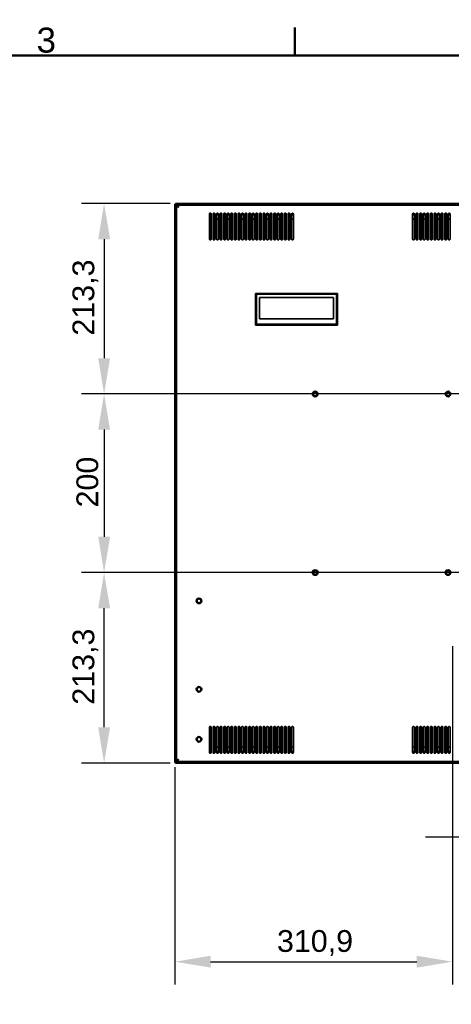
# Model space of a CAD drawing. Header units: millimetres. Extents: x 0 to 3360, y 0 to 2376.
# Tile 16 of 19: x 1932 to 2415, y 1233 to 2336. Entities that reach past the tile are written whole.
import ezdxf

# ---------------------------------------------------------------- set-up
doc = ezdxf.new("R2010")
doc.units = ezdxf.units.MM
doc.header["$LTSCALE"] = 8
for name, color, linetype, lineweight in [('Bemaßungen(ISO)', 7, 'Continuous', 18), ('Rahmen_0', 7, 'Continuous', 50), ('Rahmen_2', 7, 'Continuous', 50), ('Sichtbare Kanten(ISO)', 7, 'Continuous', 35)]:
    doc.layers.add(name, color=color, linetype=linetype, lineweight=lineweight)
doc.styles.add('Aktuell-BSI', font='arial.ttf')
doc.styles.add('Aktuell-ISOGroßer Text', font='arial.ttf')
doc.dimstyles.new('X.XXXGroßer Text', dxfattribs={"dimscale": 8, "dimtxt": 3.048, "dimasz": 5, "dimexe": 3.175, "dimexo": 0.75, "dimgap": 0.762, "dimtad": 1, "dimdec": 1, "dimrnd": 1e-08, "dimzin": 12, "dimtxsty": 'Aktuell-ISOGroßer Text', "dimcen": 0.09, "dimdle": 10, "dimclrd": 256, "dimclre": 256, "dimclrt": 7, "dimadec": 0, "dimazin": 3, "dimtfac": 0.656168, "dimtdec": 1, "dimtmove": 0, "dimatfit": 3, "dimfxl": 1, "dimtolj": 1, "dimlwd": 25, "dimlwe": 25, "dimarcsym": 0})

# ---------------------------------------------------------------- blocks, each defined once
blk = doc.blocks.new('Ränder Standardrahmen')
at = {"layer": 'Rahmen_0'}
blk.add_line((280, 287), (280, 290.9), dxfattribs=at)
at = {"layer": 'Rahmen_0', "flags": 128}
blk.add_lwpolyline([(10, 10), (10, 287), (410, 287), (410, 10), (10, 10)], dxfattribs=at)
at = {"layer": 'Rahmen_2', "insert": (243.86, 287.34), "char_height": 3.5, "attachment_point": 7, "style": 'Aktuell-BSI'}
blk.add_mtext('3', dxfattribs=at)
blk = doc.blocks.new('*D6')
at = {"layer": 'Bemaßungen(ISO)', "color": 250, "linetype": 'Continuous', "lineweight": 25, "true_color": 0x3f3f3f, "transparency": 16777216}
for p, q in [((2416.7, 1634.6), (2416.7, 1255.7)), ((2105.8, 1499.1), (2105.8, 1255.7)), ((2145.8, 1281.1), (2376.7, 1281.1))]:
    blk.add_line(p, q, dxfattribs=at)
at = {"layer": 'Bemaßungen(ISO)', "color": 250, "linetype": 'Continuous', "true_color": 0x3f3f3f, "transparency": 16777216}
for points in [[(2145.8, 1287.8), (2145.8, 1274.5), (2105.8, 1281.1)], [(2376.7, 1287.8), (2376.7, 1274.5), (2416.7, 1281.1)]]:
    blk.add_solid(points, dxfattribs=at)
at = {"layer": 'Defpoints', "color": 0, "linetype": 'Continuous', "transparency": 16777216}
for p in [(2416.7, 1640.6), (2105.8, 1505.1), (2416.7, 1281.1)]:
    blk.add_point(p, dxfattribs=at)
at = {"layer": 'Bemaßungen(ISO)', "color": 7, "linetype": 'Continuous', "lineweight": 25, "transparency": 16777216, "insert": (2220.1, 1316.5), "char_height": 24.38, "attachment_point": 1, "style": 'Aktuell-ISOGroßer Text'}
blk.add_mtext('\\A1;310,9', dxfattribs=at)
blk = doc.blocks.new('*D9')
at = {"layer": 'Bemaßungen(ISO)', "color": 250, "linetype": 'Continuous', "lineweight": 25, "true_color": 0x3f3f3f, "transparency": 16777216}
for p, q in [((2466.5, 1686.6), (2466.5, 1395.2)), ((2546.5, 1686.6), (2546.5, 1395.2)), ((2426.5, 1420.6), (2386.5, 1420.6)), ((2466.5, 1420.6), (2546.5, 1420.6)), ((2586.5, 1420.6), (2626.5, 1420.6))]:
    blk.add_line(p, q, dxfattribs=at)
at = {"layer": 'Bemaßungen(ISO)', "color": 250, "linetype": 'Continuous', "true_color": 0x3f3f3f, "transparency": 16777216}
for points in [[(2426.5, 1427.3), (2426.5, 1414), (2466.5, 1420.6)], [(2586.5, 1427.3), (2586.5, 1414), (2546.5, 1420.6)]]:
    blk.add_solid(points, dxfattribs=at)
at = {"layer": 'Defpoints', "color": 0, "linetype": 'Continuous', "transparency": 16777216}
for p in [(2466.5, 1692.6), (2546.5, 1692.6), (2546.5, 1420.6)]:
    blk.add_point(p, dxfattribs=at)
at = {"layer": 'Bemaßungen(ISO)', "color": 7, "linetype": 'Continuous', "lineweight": 25, "transparency": 16777216, "insert": (2489, 1451.6), "char_height": 24.38, "attachment_point": 1, "style": 'Aktuell-ISOGroßer Text'}
blk.add_mtext('\\A1;80', dxfattribs=at)
blk = doc.blocks.new('*D12')
at = {"layer": 'Bemaßungen(ISO)', "color": 250, "linetype": 'Continuous', "lineweight": 25, "true_color": 0x3f3f3f, "transparency": 16777216}
for p, q in [((2100.5, 2130.2), (2001.1, 2130.2)), ((2026.5, 2090.2), (2026.5, 1956.9)), ((2436.2, 1916.9), (2001.1, 1916.9))]:
    blk.add_line(p, q, dxfattribs=at)
at = {"layer": 'Bemaßungen(ISO)', "color": 250, "linetype": 'Continuous', "true_color": 0x3f3f3f, "transparency": 16777216}
for points in [[(2019.9, 2090.2), (2033.2, 2090.2), (2026.5, 2130.2)], [(2019.9, 1956.9), (2033.2, 1956.9), (2026.5, 1916.9)]]:
    blk.add_solid(points, dxfattribs=at)
at = {"layer": 'Defpoints', "color": 0, "linetype": 'Continuous', "transparency": 16777216}
for p in [(2106.5, 2130.2), (2026.5, 1916.9), (2442.2, 1916.9)]:
    blk.add_point(p, dxfattribs=at)
at = {"layer": 'Bemaßungen(ISO)', "color": 7, "linetype": 'Continuous', "lineweight": 25, "transparency": 16777216, "insert": (1991.1, 1982.2), "char_height": 24.38, "attachment_point": 1, "rotation": 90, "style": 'Aktuell-ISOGroßer Text'}
blk.add_mtext('\\A1;213,3', dxfattribs=at)
blk = doc.blocks.new('*D13')
at = {"layer": 'Bemaßungen(ISO)', "color": 250, "linetype": 'Continuous', "lineweight": 25, "true_color": 0x3f3f3f, "transparency": 16777216}
for p, q in [((2436.2, 1716.9), (2001.1, 1716.9)), ((2026.5, 1543.6), (2026.5, 1676.9)), ((2100.5, 1503.6), (2001.1, 1503.6))]:
    blk.add_line(p, q, dxfattribs=at)
at = {"layer": 'Bemaßungen(ISO)', "color": 250, "linetype": 'Continuous', "true_color": 0x3f3f3f, "transparency": 16777216}
for points in [[(2019.9, 1676.9), (2033.2, 1676.9), (2026.5, 1716.9)], [(2019.9, 1543.6), (2033.2, 1543.6), (2026.5, 1503.6)]]:
    blk.add_solid(points, dxfattribs=at)
at = {"layer": 'Defpoints', "color": 0, "linetype": 'Continuous', "transparency": 16777216}
for p in [(2026.5, 1716.9), (2442.2, 1716.9), (2106.5, 1503.6)]:
    blk.add_point(p, dxfattribs=at)
at = {"layer": 'Bemaßungen(ISO)', "color": 7, "linetype": 'Continuous', "lineweight": 25, "transparency": 16777216, "insert": (1991.1, 1568.9), "char_height": 24.38, "attachment_point": 1, "rotation": 90, "style": 'Aktuell-ISOGroßer Text'}
blk.add_mtext('\\A1;213,3', dxfattribs=at)
blk = doc.blocks.new('*D14')
at = {"layer": 'Bemaßungen(ISO)', "color": 250, "linetype": 'Continuous', "lineweight": 25, "true_color": 0x3f3f3f, "transparency": 16777216}
for p, q in [((2436.2, 1916.9), (2001.1, 1916.9)), ((2026.5, 1876.9), (2026.5, 1756.9)), ((2436.2, 1716.9), (2001.1, 1716.9))]:
    blk.add_line(p, q, dxfattribs=at)
at = {"layer": 'Bemaßungen(ISO)', "color": 250, "linetype": 'Continuous', "true_color": 0x3f3f3f, "transparency": 16777216}
for points in [[(2019.9, 1876.9), (2033.2, 1876.9), (2026.5, 1916.9)], [(2019.9, 1756.9), (2033.2, 1756.9), (2026.5, 1716.9)]]:
    blk.add_solid(points, dxfattribs=at)
at = {"layer": 'Defpoints', "color": 0, "linetype": 'Continuous', "transparency": 16777216}
for p in [(2442.2, 1916.9), (2026.5, 1716.9), (2442.2, 1716.9)]:
    blk.add_point(p, dxfattribs=at)
at = {"layer": 'Bemaßungen(ISO)', "color": 7, "linetype": 'Continuous', "lineweight": 25, "transparency": 16777216, "insert": (1995.5, 1789.8), "char_height": 24.38, "attachment_point": 1, "rotation": 90, "style": 'Aktuell-ISOGroßer Text'}
blk.add_mtext('\\A1;200', dxfattribs=at)

msp = doc.modelspace()

# ---------------------------------------------------------------- linework, layer by layer
at = {"layer": 'Sichtbare Kanten(ISO)'}
for p, q in [((2105.78, 2129.43), (2106.53, 2129.43)), ((2105.78, 2129.43), (2105.78, 2129.03)), ((2105.78, 2129.03), (2105.78, 2128.63)), ((2105.78, 2128.63), (2105.78, 1639.43)), ((2105.78, 2128.63), (2107.28, 2128.63)), ((3186.43, 2130.18), (2106.53, 2130.18)), ((2106.53, 2128.68), (2106.53, 2130.18)), ((3186.43, 2128.68), (2106.53, 2128.68)), ((2107.28, 2128.63), (2107.28, 2128.68)), ((2107.28, 2128.63), (2107.28, 1639.43)), ((2107.67, 2128.31), (2107.88, 2128.08)), ((3183.71, 2128.28), (2109.25, 2128.28)), ((2109.25, 2126.78), (2109.25, 2128.28)), ((2107.68, 2126.71), (2109.18, 2126.71)), ((2107.68, 2126.71), (2107.68, 1507.05)), ((2144.48, 2118.28), (2144.48, 2090.28)), ((2146.48, 2117.29), (2144.48, 2117.29)), ((2146.48, 2090.28), (2146.48, 2118.28)), ((2148.48, 2118.28), (2148.48, 2090.28)), ((2150.48, 2117.29), (2148.48, 2117.29)), ((2150.48, 2090.28), (2150.48, 2118.28)), ((2152.48, 2118.28), (2152.48, 2090.28)), ((2154.48, 2117.29), (2152.48, 2117.29)), ((2154.48, 2090.28), (2154.48, 2118.28)), ((2156.48, 2118.28), (2156.48, 2090.28)), ((2158.48, 2117.29), (2156.48, 2117.29)), ((2158.48, 2090.28), (2158.48, 2118.28)), ((2160.48, 2118.28), (2160.48, 2090.28)), ((2162.48, 2117.29), (2160.48, 2117.29)), ((2162.48, 2090.28), (2162.48, 2118.28)), ((2164.48, 2118.28), (2164.48, 2090.28)), ((2166.48, 2117.29), (2164.48, 2117.29)), ((2166.48, 2090.28), (2166.48, 2118.28)), ((2168.48, 2118.28), (2168.48, 2090.28)), ((2170.48, 2117.29), (2168.48, 2117.29)), ((2170.48, 2090.28), (2170.48, 2118.28)), ((2172.48, 2118.28), (2172.48, 2090.28)), ((2174.48, 2117.29), (2172.48, 2117.29)), ((2174.48, 2090.28), (2174.48, 2118.28)), ((2176.48, 2118.28), (2176.48, 2090.28)), ((2178.48, 2117.29), (2176.48, 2117.29)), ((2178.48, 2090.28), (2178.48, 2118.28)), ((2180.48, 2118.28), (2180.48, 2090.28)), ((2182.48, 2117.29), (2180.48, 2117.29)), ((2182.48, 2090.28), (2182.48, 2118.28)), ((2184.48, 2118.28), (2184.48, 2090.28)), ((2186.48, 2117.29), (2184.48, 2117.29)), ((2186.48, 2090.28), (2186.48, 2118.28)), ((2188.48, 2118.28), (2188.48, 2090.28)), ((2190.48, 2117.29), (2188.48, 2117.29)), ((2190.48, 2090.28), (2190.48, 2118.28)), ((2192.48, 2118.28), (2192.48, 2090.28)), ((2194.48, 2117.29), (2192.48, 2117.29)), ((2194.48, 2090.28), (2194.48, 2118.28)), ((2196.48, 2118.28), (2196.48, 2090.28)), ((2198.48, 2117.29), (2196.48, 2117.29)), ((2198.48, 2090.28), (2198.48, 2118.28)), ((2200.48, 2118.28), (2200.48, 2090.28)), ((2202.48, 2117.29), (2200.48, 2117.29)), ((2202.48, 2090.28), (2202.48, 2118.28)), ((2204.48, 2118.28), (2204.48, 2090.28)), ((2206.48, 2117.29), (2204.48, 2117.29)), ((2206.48, 2090.28), (2206.48, 2118.28)), ((2208.48, 2118.28), (2208.48, 2090.28)), ((2210.48, 2117.29), (2208.48, 2117.29)), ((2210.48, 2090.28), (2210.48, 2118.28)), ((2212.48, 2118.28), (2212.48, 2090.28)), ((2214.48, 2117.29), (2212.48, 2117.29)), ((2214.48, 2090.28), (2214.48, 2118.28)), ((2216.48, 2118.28), (2216.48, 2090.28)), ((2218.48, 2117.29), (2216.48, 2117.29)), ((2218.48, 2090.28), (2218.48, 2118.28)), ((2220.48, 2118.28), (2220.48, 2090.28)), ((2222.48, 2117.29), (2220.48, 2117.29)), ((2222.48, 2090.28), (2222.48, 2118.28)), ((2224.48, 2118.28), (2224.48, 2090.28)), ((2226.48, 2117.29), (2224.48, 2117.29)), ((2226.48, 2090.28), (2226.48, 2118.28)), ((2228.48, 2118.28), (2228.48, 2090.28)), ((2230.48, 2117.29), (2228.48, 2117.29)), ((2230.48, 2090.28), (2230.48, 2118.28)), ((2232.48, 2118.28), (2232.48, 2090.28)), ((2234.48, 2117.29), (2232.48, 2117.29)), ((2234.48, 2090.28), (2234.48, 2118.28)), ((2236.48, 2118.28), (2236.48, 2090.28)), ((2238.48, 2117.29), (2236.48, 2117.29)), ((2238.48, 2090.28), (2238.48, 2118.28)), ((2371.98, 2118.28), (2371.98, 2090.28)), ((2373.98, 2117.29), (2371.98, 2117.29)), ((2373.98, 2090.28), (2373.98, 2118.28)), ((2375.98, 2118.28), (2375.98, 2090.28)), ((2377.98, 2117.29), (2375.98, 2117.29)), ((2377.98, 2090.28), (2377.98, 2118.28)), ((2379.98, 2118.28), (2379.98, 2090.28)), ((2381.98, 2117.29), (2379.98, 2117.29)), ((2381.98, 2090.28), (2381.98, 2118.28)), ((2383.98, 2118.28), (2383.98, 2090.28)), ((2385.98, 2117.29), (2383.98, 2117.29)), ((2385.98, 2090.28), (2385.98, 2118.28)), ((2387.98, 2118.28), (2387.98, 2090.28)), ((2389.98, 2117.29), (2387.98, 2117.29)), ((2389.98, 2090.28), (2389.98, 2118.28)), ((2391.98, 2118.28), (2391.98, 2090.28)), ((2393.98, 2117.29), (2391.98, 2117.29)), ((2393.98, 2090.28), (2393.98, 2118.28)), ((2395.98, 2118.28), (2395.98, 2090.28)), ((2397.98, 2117.29), (2395.98, 2117.29)), ((2397.98, 2090.28), (2397.98, 2118.28)), ((2399.98, 2118.28), (2399.98, 2090.28)), ((2401.98, 2117.29), (2399.98, 2117.29)), ((2401.98, 2090.28), (2401.98, 2118.28)), ((2403.98, 2118.28), (2403.98, 2090.28)), ((2405.98, 2117.29), (2403.98, 2117.29)), ((2405.98, 2090.28), (2405.98, 2118.28)), ((2407.98, 2118.28), (2407.98, 2090.28)), ((2409.98, 2117.29), (2407.98, 2117.29)), ((2409.98, 2090.28), (2409.98, 2118.28)), ((2411.98, 2118.28), (2411.98, 2090.28)), ((2413.98, 2117.29), (2411.98, 2117.29)), ((2413.98, 2090.28), (2413.98, 2118.28)), ((2144.48, 2112.48), (2146.48, 2112.48)), ((2148.48, 2112.48), (2150.48, 2112.48)), ((2152.48, 2112.48), (2154.48, 2112.48)), ((2156.48, 2112.48), (2158.48, 2112.48)), ((2160.48, 2112.48), (2162.48, 2112.48)), ((2164.48, 2112.48), (2166.48, 2112.48)), ((2168.48, 2112.48), (2170.48, 2112.48)), ((2172.48, 2112.48), (2174.48, 2112.48)), ((2176.48, 2112.48), (2178.48, 2112.48)), ((2180.48, 2112.48), (2182.48, 2112.48)), ((2184.48, 2112.48), (2186.48, 2112.48)), ((2188.48, 2112.48), (2190.48, 2112.48)), ((2192.48, 2112.48), (2194.48, 2112.48)), ((2196.48, 2112.48), (2198.48, 2112.48)), ((2200.48, 2112.48), (2202.48, 2112.48)), ((2204.48, 2112.48), (2206.48, 2112.48)), ((2208.48, 2112.48), (2210.48, 2112.48)), ((2212.48, 2112.48), (2214.48, 2112.48)), ((2216.48, 2112.48), (2218.48, 2112.48)), ((2220.48, 2112.48), (2222.48, 2112.48)), ((2224.48, 2112.48), (2226.48, 2112.48)), ((2228.48, 2112.48), (2230.48, 2112.48)), ((2232.48, 2112.48), (2234.48, 2112.48)), ((2236.48, 2112.48), (2238.48, 2112.48)), ((2371.98, 2112.48), (2373.98, 2112.48)), ((2375.98, 2112.48), (2377.98, 2112.48)), ((2379.98, 2112.48), (2381.98, 2112.48)), ((2383.98, 2112.48), (2385.98, 2112.48)), ((2387.98, 2112.48), (2389.98, 2112.48)), ((2391.98, 2112.48), (2393.98, 2112.48)), ((2395.98, 2112.48), (2397.98, 2112.48)), ((2399.98, 2112.48), (2401.98, 2112.48)), ((2403.98, 2112.48), (2405.98, 2112.48)), ((2407.98, 2112.48), (2409.98, 2112.48)), ((2411.98, 2112.48), (2413.98, 2112.48)), ((2287.88, 2029.48), (2196.08, 2029.48)), ((2196.08, 1993.98), (2196.08, 2029.48)), ((2196.08, 2029.48), (2197.08, 2028.48)), ((2286.88, 2028.48), (2287.88, 2029.48)), ((2287.88, 1993.98), (2287.88, 2029.48)), ((2286.88, 2028.48), (2197.08, 2028.48)), ((2197.08, 2028.48), (2197.08, 1994.98)), ((2200.58, 2001.1), (2200.58, 2024.99)), ((2200.58, 2024.99), (2283.38, 2024.99)), ((2200.58, 2024.98), (2283.38, 2024.98)), ((2283.38, 2024.99), (2283.38, 2001.1)), ((2286.88, 1994.98), (2286.88, 2028.48)), ((2283.38, 2001.1), (2200.58, 2001.1)), ((2197.08, 1994.98), (2196.08, 1993.98)), ((2287.88, 1993.98), (2196.08, 1993.98)), ((2286.88, 1994.98), (2197.08, 1994.98)), ((2287.88, 1993.98), (2286.88, 1994.98)), ((2105.78, 1639.43), (2105.78, 1638.43)), ((2105.78, 1638.43), (2105.78, 1533.93)), ((2107.28, 1638.43), (2105.78, 1638.43)), ((2107.28, 1638.43), (2107.28, 1639.43)), ((2107.28, 1533.93), (2107.28, 1638.43)), ((2105.78, 1533.93), (2105.78, 1532.93)), ((2105.78, 1533.93), (2107.28, 1533.93)), ((2105.78, 1532.93), (2105.78, 1505.13)), ((2107.28, 1532.93), (2107.28, 1533.93)), ((2107.28, 1532.93), (2107.28, 1505.13)), ((2144.48, 1543.48), (2144.48, 1515.48)), ((2146.48, 1515.48), (2146.48, 1543.48)), ((2148.48, 1543.48), (2148.48, 1515.48)), ((2150.48, 1515.48), (2150.48, 1543.48)), ((2152.48, 1543.48), (2152.48, 1515.48)), ((2154.48, 1515.48), (2154.48, 1543.48)), ((2156.48, 1543.48), (2156.48, 1515.48)), ((2158.48, 1515.48), (2158.48, 1543.48)), ((2160.48, 1543.48), (2160.48, 1515.48)), ((2162.48, 1515.48), (2162.48, 1543.48)), ((2164.48, 1543.48), (2164.48, 1515.48)), ((2166.48, 1515.48), (2166.48, 1543.48)), ((2168.48, 1543.48), (2168.48, 1515.48)), ((2170.48, 1515.48), (2170.48, 1543.48)), ((2172.48, 1543.48), (2172.48, 1515.48)), ((2174.48, 1515.48), (2174.48, 1543.48)), ((2176.48, 1543.48), (2176.48, 1515.48)), ((2178.48, 1515.48), (2178.48, 1543.48)), ((2180.48, 1543.48), (2180.48, 1515.48)), ((2182.48, 1515.48), (2182.48, 1543.48)), ((2184.48, 1543.48), (2184.48, 1515.48)), ((2186.48, 1515.48), (2186.48, 1543.48)), ((2188.48, 1543.48), (2188.48, 1515.48)), ((2190.48, 1515.48), (2190.48, 1543.48)), ((2192.48, 1543.48), (2192.48, 1515.48)), ((2194.48, 1515.48), (2194.48, 1543.48)), ((2196.48, 1543.48), (2196.48, 1515.48)), ((2198.48, 1515.48), (2198.48, 1543.48)), ((2200.48, 1543.48), (2200.48, 1515.48)), ((2202.48, 1515.48), (2202.48, 1543.48)), ((2204.48, 1543.48), (2204.48, 1515.48)), ((2206.48, 1515.48), (2206.48, 1543.48)), ((2208.48, 1543.48), (2208.48, 1515.48)), ((2210.48, 1515.48), (2210.48, 1543.48)), ((2212.48, 1543.48), (2212.48, 1515.48)), ((2214.48, 1515.48), (2214.48, 1543.48)), ((2216.48, 1543.48), (2216.48, 1515.48)), ((2218.48, 1515.48), (2218.48, 1543.48)), ((2220.48, 1543.48), (2220.48, 1515.48)), ((2222.48, 1515.48), (2222.48, 1543.48)), ((2224.48, 1543.48), (2224.48, 1515.48)), ((2226.48, 1515.48), (2226.48, 1543.48)), ((2228.48, 1543.48), (2228.48, 1515.48)), ((2230.48, 1515.48), (2230.48, 1543.48)), ((2232.48, 1543.48), (2232.48, 1515.48)), ((2234.48, 1515.48), (2234.48, 1543.48)), ((2236.48, 1543.48), (2236.48, 1515.48)), ((2238.48, 1515.48), (2238.48, 1543.48)), ((2371.98, 1543.48), (2371.98, 1515.48)), ((2373.98, 1515.48), (2373.98, 1543.48)), ((2375.98, 1543.48), (2375.98, 1515.48)), ((2377.98, 1515.48), (2377.98, 1543.48)), ((2379.98, 1543.48), (2379.98, 1515.48)), ((2381.98, 1515.48), (2381.98, 1543.48)), ((2383.98, 1543.48), (2383.98, 1515.48)), ((2385.98, 1515.48), (2385.98, 1543.48)), ((2387.98, 1543.48), (2387.98, 1515.48)), ((2389.98, 1515.48), (2389.98, 1543.48)), ((2391.98, 1543.48), (2391.98, 1515.48)), ((2393.98, 1515.48), (2393.98, 1543.48)), ((2395.98, 1543.48), (2395.98, 1515.48)), ((2397.98, 1515.48), (2397.98, 1543.48)), ((2399.98, 1543.48), (2399.98, 1515.48)), ((2401.98, 1515.48), (2401.98, 1543.48)), ((2403.98, 1543.48), (2403.98, 1515.48)), ((2405.98, 1515.48), (2405.98, 1543.48)), ((2407.98, 1543.48), (2407.98, 1515.48)), ((2409.98, 1515.48), (2409.98, 1543.48)), ((2411.98, 1543.48), (2411.98, 1515.48)), ((2413.98, 1515.48), (2413.98, 1543.48)), ((2144.48, 1521.28), (2146.48, 1521.28)), ((2144.48, 1516.47), (2146.48, 1516.47)), ((2148.48, 1521.28), (2150.48, 1521.28)), ((2148.48, 1516.47), (2150.48, 1516.47)), ((2152.48, 1521.28), (2154.48, 1521.28)), ((2152.48, 1516.47), (2154.48, 1516.47)), ((2156.48, 1521.28), (2158.48, 1521.28)), ((2156.48, 1516.47), (2158.48, 1516.47)), ((2160.48, 1521.28), (2162.48, 1521.28)), ((2160.48, 1516.47), (2162.48, 1516.47)), ((2164.48, 1521.28), (2166.48, 1521.28)), ((2164.48, 1516.47), (2166.48, 1516.47)), ((2168.48, 1521.28), (2170.48, 1521.28)), ((2168.48, 1516.47), (2170.48, 1516.47)), ((2172.48, 1521.28), (2174.48, 1521.28)), ((2172.48, 1516.47), (2174.48, 1516.47)), ((2176.48, 1521.28), (2178.48, 1521.28)), ((2176.48, 1516.47), (2178.48, 1516.47)), ((2180.48, 1521.28), (2182.48, 1521.28)), ((2180.48, 1516.47), (2182.48, 1516.47)), ((2184.48, 1521.28), (2186.48, 1521.28)), ((2184.48, 1516.47), (2186.48, 1516.47)), ((2188.48, 1521.28), (2190.48, 1521.28)), ((2188.48, 1516.47), (2190.48, 1516.47)), ((2192.48, 1521.28), (2194.48, 1521.28)), ((2192.48, 1516.47), (2194.48, 1516.47)), ((2196.48, 1521.28), (2198.48, 1521.28)), ((2196.48, 1516.47), (2198.48, 1516.47)), ((2200.48, 1521.28), (2202.48, 1521.28)), ((2200.48, 1516.47), (2202.48, 1516.47)), ((2204.48, 1521.28), (2206.48, 1521.28)), ((2204.48, 1516.47), (2206.48, 1516.47)), ((2208.48, 1521.28), (2210.48, 1521.28)), ((2208.48, 1516.47), (2210.48, 1516.47)), ((2212.48, 1521.28), (2214.48, 1521.28)), ((2212.48, 1516.47), (2214.48, 1516.47)), ((2216.48, 1521.28), (2218.48, 1521.28)), ((2216.48, 1516.47), (2218.48, 1516.47)), ((2220.48, 1521.28), (2222.48, 1521.28)), ((2220.48, 1516.47), (2222.48, 1516.47)), ((2224.48, 1521.28), (2226.48, 1521.28)), ((2224.48, 1516.47), (2226.48, 1516.47)), ((2228.48, 1521.28), (2230.48, 1521.28)), ((2228.48, 1516.47), (2230.48, 1516.47)), ((2232.48, 1521.28), (2234.48, 1521.28)), ((2232.48, 1516.47), (2234.48, 1516.47)), ((2236.48, 1521.28), (2238.48, 1521.28)), ((2236.48, 1516.47), (2238.48, 1516.47)), ((2371.98, 1521.28), (2373.98, 1521.28)), ((2371.98, 1516.47), (2373.98, 1516.47)), ((2375.98, 1521.28), (2377.98, 1521.28)), ((2375.98, 1516.47), (2377.98, 1516.47)), ((2379.98, 1521.28), (2381.98, 1521.28)), ((2379.98, 1516.47), (2381.98, 1516.47)), ((2383.98, 1521.28), (2385.98, 1521.28)), ((2383.98, 1516.47), (2385.98, 1516.47)), ((2387.98, 1521.28), (2389.98, 1521.28)), ((2387.98, 1516.47), (2389.98, 1516.47)), ((2391.98, 1521.28), (2393.98, 1521.28)), ((2391.98, 1516.47), (2393.98, 1516.47)), ((2395.98, 1521.28), (2397.98, 1521.28)), ((2395.98, 1516.47), (2397.98, 1516.47)), ((2399.98, 1521.28), (2401.98, 1521.28)), ((2399.98, 1516.47), (2401.98, 1516.47)), ((2403.98, 1521.28), (2405.98, 1521.28)), ((2403.98, 1516.47), (2405.98, 1516.47)), ((2407.98, 1521.28), (2409.98, 1521.28)), ((2407.98, 1516.47), (2409.98, 1516.47)), ((2411.98, 1521.28), (2413.98, 1521.28)), ((2411.98, 1516.47), (2413.98, 1516.47)), ((2105.78, 1505.13), (2105.78, 1504.73)), ((2107.28, 1505.13), (2105.78, 1505.13)), ((2105.78, 1504.73), (2105.78, 1504.33)), ((2106.53, 1504.33), (2105.78, 1504.33)), ((3186.43, 1505.08), (2106.53, 1505.08)), ((2106.53, 1505.08), (2106.53, 1503.58)), ((2106.53, 1503.58), (3186.43, 1503.58)), ((2107.28, 1505.08), (2107.28, 1505.13)), ((2107.65, 1505.58), (2107.88, 1505.68)), ((2107.67, 1505.45), (2107.88, 1505.68)), ((2107.68, 1507.05), (2109.18, 1507.05)), ((2109.25, 1505.48), (2109.25, 1506.98)), ((3183.71, 1505.48), (2109.25, 1505.48))]:
    msp.add_line(p, q, dxfattribs=at)
for centre, radius in [((2262.88, 1916.88), 3.05), ((2262.88, 1916.88), 2.15), ((2411.68, 1916.88), 3.05), ((2411.68, 1916.88), 2.15), ((2262.88, 1716.88), 3.05), ((2262.88, 1716.88), 2.15), ((2411.68, 1716.88), 3.05), ((2411.68, 1716.88), 2.15), ((2132.78, 1685.18), 3.05), ((2132.78, 1685.18), 2.15), ((2132.78, 1586.18), 3.05), ((2132.78, 1586.18), 2.15), ((2132.78, 1530.18), 3.05), ((2132.78, 1530.18), 2.15)]:
    msp.add_circle(centre, radius, dxfattribs=at)
for centre, start, end in [((2145.48, 2118.28), 359.95096, 180), ((2149.48, 2118.28), 359.95096, 180), ((2153.48, 2118.28), 359.95096, 180), ((2157.48, 2118.28), 359.95096, 180), ((2161.48, 2118.28), 359.95096, 180), ((2165.48, 2118.28), 359.95096, 180), ((2169.48, 2118.28), 359.95096, 180), ((2173.48, 2118.28), 359.95096, 180), ((2177.48, 2118.28), 359.95096, 180), ((2181.48, 2118.28), 359.95096, 180), ((2185.48, 2118.28), 359.95096, 180), ((2189.48, 2118.28), 359.95096, 180), ((2193.48, 2118.28), 359.95111, 180), ((2197.48, 2118.28), 359.95111, 180), ((2201.48, 2118.28), 359.95111, 180), ((2205.48, 2118.28), 359.95111, 180), ((2209.48, 2118.28), 359.95111, 180), ((2213.48, 2118.28), 359.95111, 180), ((2217.48, 2118.28), 359.95111, 180), ((2221.48, 2118.28), 359.95111, 180), ((2225.48, 2118.28), 359.95111, 180), ((2229.48, 2118.28), 359.95111, 180), ((2233.48, 2118.28), 359.95111, 180), ((2237.48, 2118.28), 359.95111, 180), ((2372.98, 2118.28), 359.95096, 180), ((2376.98, 2118.28), 359.95096, 180), ((2380.98, 2118.28), 359.95096, 180), ((2384.98, 2118.28), 359.95096, 180), ((2388.98, 2118.28), 359.95096, 180), ((2392.98, 2118.28), 359.95096, 180), ((2396.98, 2118.28), 359.95096, 180), ((2400.98, 2118.28), 359.95096, 180), ((2404.98, 2118.28), 359.95096, 180), ((2408.98, 2118.28), 359.95096, 180), ((2412.98, 2118.28), 359.95096, 180), ((2145.48, 2090.28), 179.99998, 0.04904), ((2149.48, 2090.28), 179.99998, 0.04904), ((2153.48, 2090.28), 179.99998, 0.04904), ((2157.48, 2090.28), 179.99998, 0.04904), ((2161.48, 2090.28), 179.99998, 0.04904), ((2165.48, 2090.28), 179.99998, 0.04904), ((2169.48, 2090.28), 179.99998, 0.04904), ((2173.48, 2090.28), 179.99998, 0.04904), ((2177.48, 2090.28), 179.99998, 0.04904), ((2181.48, 2090.28), 179.99998, 0.04904), ((2185.48, 2090.28), 179.99998, 0.04904), ((2189.48, 2090.28), 179.99998, 0.04904), ((2193.48, 2090.28), 179.99998, 0.04889), ((2197.48, 2090.28), 179.99998, 0.04889), ((2201.48, 2090.28), 179.99998, 0.04889), ((2205.48, 2090.28), 179.99998, 0.04889), ((2209.48, 2090.28), 179.99998, 0.04889), ((2213.48, 2090.28), 179.99998, 0.04889), ((2217.48, 2090.28), 179.99998, 0.04889), ((2221.48, 2090.28), 179.99998, 0.04889), ((2225.48, 2090.28), 179.99998, 0.04889), ((2229.48, 2090.28), 179.99998, 0.04889), ((2233.48, 2090.28), 179.99998, 0.04889), ((2237.48, 2090.28), 179.99998, 0.04889), ((2372.98, 2090.28), 179.99998, 0.04904), ((2376.98, 2090.28), 179.99998, 0.04904), ((2380.98, 2090.28), 179.99998, 0.04904), ((2384.98, 2090.28), 179.99998, 0.04904), ((2388.98, 2090.28), 179.99998, 0.04904), ((2392.98, 2090.28), 179.99998, 0.04904), ((2396.98, 2090.28), 179.99998, 0.04904), ((2400.98, 2090.28), 179.99998, 0.04904), ((2404.98, 2090.28), 179.99998, 0.04904), ((2408.98, 2090.28), 179.99998, 0.04904), ((2412.98, 2090.28), 179.99998, 0.04904), ((2145.48, 1543.48), 359.95096, 180), ((2149.48, 1543.48), 359.95096, 180), ((2153.48, 1543.48), 359.95096, 180), ((2157.48, 1543.48), 359.95096, 180), ((2161.48, 1543.48), 359.95096, 180), ((2165.48, 1543.48), 359.95096, 180), ((2169.48, 1543.48), 359.95096, 180), ((2173.48, 1543.48), 359.95096, 180), ((2177.48, 1543.48), 359.95096, 180), ((2181.48, 1543.48), 359.95096, 180), ((2185.48, 1543.48), 359.95096, 180), ((2189.48, 1543.48), 359.95096, 180), ((2193.48, 1543.48), 359.95111, 180), ((2197.48, 1543.48), 359.95111, 180), ((2201.48, 1543.48), 359.95111, 180), ((2205.48, 1543.48), 359.95111, 180), ((2209.48, 1543.48), 359.95111, 180), ((2213.48, 1543.48), 359.95111, 180), ((2217.48, 1543.48), 359.95111, 180), ((2221.48, 1543.48), 359.95111, 180), ((2225.48, 1543.48), 359.95111, 180), ((2229.48, 1543.48), 359.95111, 180), ((2233.48, 1543.48), 359.95111, 180), ((2237.48, 1543.48), 359.95111, 180), ((2372.98, 1543.48), 359.95096, 180), ((2376.98, 1543.48), 359.95096, 180), ((2380.98, 1543.48), 359.95096, 180), ((2384.98, 1543.48), 359.95096, 180), ((2388.98, 1543.48), 359.95096, 180), ((2392.98, 1543.48), 359.95096, 180), ((2396.98, 1543.48), 359.95096, 180), ((2400.98, 1543.48), 359.95096, 180), ((2404.98, 1543.48), 359.95096, 180), ((2408.98, 1543.48), 359.95096, 180), ((2412.98, 1543.48), 359.95096, 180), ((2145.48, 1515.48), 179.99998, 0.04904), ((2149.48, 1515.48), 179.99998, 0.04904), ((2153.48, 1515.48), 179.99998, 0.04904), ((2157.48, 1515.48), 179.99998, 0.04904), ((2161.48, 1515.48), 179.99998, 0.04904), ((2165.48, 1515.48), 179.99998, 0.04904), ((2169.48, 1515.48), 179.99998, 0.04904), ((2173.48, 1515.48), 179.99998, 0.04904), ((2177.48, 1515.48), 179.99998, 0.04904), ((2181.48, 1515.48), 179.99998, 0.04904), ((2185.48, 1515.48), 179.99998, 0.04904), ((2189.48, 1515.48), 179.99998, 0.04904), ((2193.48, 1515.48), 179.99998, 0.04889), ((2197.48, 1515.48), 179.99998, 0.04889), ((2201.48, 1515.48), 179.99998, 0.04889), ((2205.48, 1515.48), 179.99998, 0.04889), ((2209.48, 1515.48), 179.99998, 0.04889), ((2213.48, 1515.48), 179.99998, 0.04889), ((2217.48, 1515.48), 179.99998, 0.04889), ((2221.48, 1515.48), 179.99998, 0.04889), ((2225.48, 1515.48), 179.99998, 0.04889), ((2229.48, 1515.48), 179.99998, 0.04889), ((2233.48, 1515.48), 179.99998, 0.04889), ((2237.48, 1515.48), 179.99998, 0.04889), ((2372.98, 1515.48), 179.99998, 0.04904), ((2376.98, 1515.48), 179.99998, 0.04904), ((2380.98, 1515.48), 179.99998, 0.04904), ((2384.98, 1515.48), 179.99998, 0.04904), ((2388.98, 1515.48), 179.99998, 0.04904), ((2392.98, 1515.48), 179.99998, 0.04904), ((2396.98, 1515.48), 179.99998, 0.04904), ((2400.98, 1515.48), 179.99998, 0.04904), ((2404.98, 1515.48), 179.99998, 0.04904), ((2408.98, 1515.48), 179.99998, 0.04904), ((2412.98, 1515.48), 179.99998, 0.04904)]:
    msp.add_arc(centre, 1, start, end, dxfattribs=at)
for centre, major_axis, ratio, start_param, end_param in [((2107.37, 2128.08), (0.043, -0.6), 0.167617, 2.7368585, 3.1295576), ((2107.49, 2128.08), (0.247, -0.595), 0.3185358, 2.2245154, 2.6172145), ((2107.88, 2128.48), (0.48, -1.13), 0.3206901, 4.4718298, 4.5782773), ((2107.88, 2128.48), (0.524, -0.736), 0.3977204, 4.4364802, 4.8291792), ((2107.49, 2128.08), (0.406, -0.578), 0.3964504, 1.6918529, 2.084552), ((2107.88, 2128.18), (0.599, -0.254), 0.1457197, 4.3814066, 4.7741057), ((2107.37, 1505.68), (0.043, 0.6), 0.167617, 3.1536277, 3.5463268), ((2107.37, 1505.68), (0.152, 0.596), 0.4566365, 3.6499631, 4.0426622), ((2107.88, 1505.29), (0.48, 1.13), 0.3206901, 1.704908, 1.8140718), ((2107.88, 1505.29), (0.524, 0.736), 0.3977204, 1.4540061, 1.8467052), ((2107.49, 1505.68), (0.406, 0.578), 0.3964504, 4.1986333, 4.5913324)]:
    msp.add_ellipse(centre, major_axis=major_axis, ratio=ratio, start_param=start_param, end_param=end_param, dxfattribs=at)
for points, knots in [([(2109.78, 2126.18), (2109.76, 2126.29), (2109.73, 2126.4), (2109.67, 2126.61), (2109.65, 2126.72), (2109.6, 2126.93), (2109.57, 2127.03), (2109.52, 2127.22), (2109.5, 2127.32), (2109.45, 2127.49), (2109.43, 2127.58), (2109.39, 2127.73), (2109.38, 2127.81), (2109.34, 2127.94), (2109.33, 2128), (2109.3, 2128.1), (2109.29, 2128.14), (2109.27, 2128.21), (2109.26, 2128.24), (2109.26, 2128.27), (2109.25, 2128.28), (2109.25, 2128.28)], [0, 0, 0, 0, 0.1, 0.1, 0.2, 0.2, 0.3, 0.3, 0.4, 0.4, 0.5, 0.5, 0.6, 0.6, 0.7, 0.7, 0.8, 0.8, 0.9, 0.9, 1, 1, 1, 1]), ([(2107.68, 2126.71), (2107.68, 2126.71), (2107.69, 2126.71), (2107.73, 2126.7), (2107.75, 2126.69), (2107.82, 2126.67), (2107.87, 2126.66), (2107.97, 2126.64), (2108.03, 2126.62), (2108.16, 2126.59), (2108.23, 2126.57), (2108.39, 2126.53), (2108.47, 2126.51), (2108.65, 2126.47), (2108.74, 2126.44), (2108.94, 2126.39), (2109.04, 2126.37), (2109.25, 2126.32), (2109.35, 2126.29), (2109.57, 2126.24), (2109.67, 2126.21), (2109.78, 2126.18)], [0, 0, 0, 0, 0.1, 0.1, 0.2, 0.2, 0.3, 0.3, 0.4, 0.4, 0.5, 0.5, 0.6, 0.6, 0.7, 0.7, 0.8, 0.8, 0.9, 0.9, 1, 1, 1, 1]), ([(2109.78, 2126.18), (2109.75, 2126.21), (2109.72, 2126.24), (2109.66, 2126.29), (2109.63, 2126.32), (2109.57, 2126.37), (2109.54, 2126.39), (2109.49, 2126.44), (2109.46, 2126.47), (2109.41, 2126.51), (2109.38, 2126.53), (2109.34, 2126.57), (2109.32, 2126.59), (2109.28, 2126.62), (2109.26, 2126.64), (2109.24, 2126.66), (2109.22, 2126.67), (2109.2, 2126.69), (2109.2, 2126.7), (2109.19, 2126.71), (2109.18, 2126.71), (2109.18, 2126.71)], [0, 0, 0, 0, 0.1, 0.1, 0.2, 0.2, 0.3, 0.3, 0.4, 0.4, 0.5, 0.5, 0.6, 0.6, 0.7, 0.7, 0.8, 0.8, 0.9, 0.9, 1, 1, 1, 1]), ([(2109.25, 2126.78), (2109.25, 2126.78), (2109.26, 2126.78), (2109.26, 2126.77), (2109.26, 2126.77), (2109.27, 2126.76), (2109.28, 2126.75), (2109.29, 2126.74), (2109.3, 2126.73), (2109.31, 2126.71), (2109.33, 2126.7), (2109.34, 2126.69), (2109.35, 2126.67), (2109.36, 2126.67), (2109.36, 2126.67), (2109.36, 2126.66), (2109.38, 2126.65), (2109.39, 2126.63), (2109.41, 2126.6), (2109.43, 2126.58), (2109.45, 2126.56), (2109.47, 2126.54), (2109.5, 2126.51), (2109.52, 2126.48), (2109.55, 2126.45), (2109.57, 2126.42), (2109.59, 2126.4), (2109.62, 2126.37), (2109.65, 2126.34), (2109.67, 2126.31), (2109.7, 2126.27), (2109.73, 2126.24), (2109.76, 2126.21), (2109.78, 2126.18)], [0, 0, 0, 0, 0.1, 0.1, 0.1, 0.19023939, 0.19023939, 0.19023939, 0.3, 0.3, 0.3, 0.3902082, 0.3902082, 0.3902082, 0.4, 0.4, 0.4, 0.5, 0.5, 0.5, 0.59197182, 0.59197182, 0.59197182, 0.7, 0.7, 0.7, 0.79543203, 0.79543203, 0.79543203, 0.9, 0.9, 0.9, 1, 1, 1, 1]), ([(2109.78, 1507.58), (2109.67, 1507.55), (2109.57, 1507.53), (2109.35, 1507.47), (2109.25, 1507.45), (2109.04, 1507.4), (2108.94, 1507.37), (2108.74, 1507.32), (2108.65, 1507.3), (2108.47, 1507.25), (2108.39, 1507.23), (2108.23, 1507.19), (2108.16, 1507.17), (2108.03, 1507.14), (2107.97, 1507.13), (2107.87, 1507.1), (2107.82, 1507.09), (2107.75, 1507.07), (2107.73, 1507.06), (2107.69, 1507.05), (2107.68, 1507.05), (2107.68, 1507.05)], [0, 0, 0, 0, 0.1, 0.1, 0.2, 0.2, 0.3, 0.3, 0.4, 0.4, 0.5, 0.5, 0.6, 0.6, 0.7, 0.7, 0.8, 0.8, 0.9, 0.9, 1, 1, 1, 1]), ([(2109.18, 1507.05), (2109.18, 1507.05), (2109.19, 1507.05), (2109.19, 1507.06), (2109.2, 1507.06), (2109.2, 1507.07), (2109.21, 1507.08), (2109.22, 1507.09), (2109.23, 1507.1), (2109.25, 1507.11), (2109.26, 1507.12), (2109.28, 1507.14), (2109.29, 1507.15), (2109.3, 1507.15), (2109.3, 1507.16), (2109.3, 1507.16), (2109.32, 1507.17), (2109.34, 1507.19), (2109.36, 1507.21), (2109.38, 1507.23), (2109.4, 1507.25), (2109.43, 1507.27), (2109.45, 1507.29), (2109.48, 1507.32), (2109.51, 1507.35), (2109.54, 1507.37), (2109.57, 1507.39), (2109.6, 1507.42), (2109.63, 1507.44), (2109.66, 1507.47), (2109.69, 1507.5), (2109.72, 1507.53), (2109.75, 1507.55), (2109.78, 1507.58)], [0, 0, 0, 0, 0.1, 0.1, 0.1, 0.19023939, 0.19023939, 0.19023939, 0.3, 0.3, 0.3, 0.3902082, 0.3902082, 0.3902082, 0.4, 0.4, 0.4, 0.5, 0.5, 0.5, 0.59197182, 0.59197182, 0.59197182, 0.7, 0.7, 0.7, 0.79543203, 0.79543203, 0.79543203, 0.9, 0.9, 0.9, 1, 1, 1, 1]), ([(2109.25, 1505.48), (2109.25, 1505.48), (2109.26, 1505.49), (2109.26, 1505.53), (2109.27, 1505.55), (2109.29, 1505.62), (2109.3, 1505.67), (2109.33, 1505.77), (2109.34, 1505.83), (2109.38, 1505.96), (2109.39, 1506.03), (2109.43, 1506.19), (2109.45, 1506.27), (2109.5, 1506.45), (2109.52, 1506.54), (2109.57, 1506.74), (2109.6, 1506.84), (2109.65, 1507.04), (2109.67, 1507.15), (2109.73, 1507.37), (2109.76, 1507.47), (2109.78, 1507.58)], [0, 0, 0, 0, 0.1, 0.1, 0.2, 0.2, 0.3, 0.3, 0.4, 0.4, 0.5, 0.5, 0.6, 0.6, 0.7, 0.7, 0.8, 0.8, 0.9, 0.9, 1, 1, 1, 1]), ([(2109.78, 1507.58), (2109.76, 1507.55), (2109.73, 1507.52), (2109.7, 1507.49), (2109.67, 1507.46), (2109.65, 1507.43), (2109.62, 1507.4), (2109.6, 1507.37), (2109.57, 1507.34), (2109.55, 1507.31), (2109.52, 1507.28), (2109.5, 1507.26), (2109.48, 1507.23), (2109.45, 1507.21), (2109.43, 1507.18), (2109.41, 1507.16), (2109.39, 1507.14), (2109.38, 1507.12), (2109.36, 1507.1), (2109.36, 1507.1), (2109.36, 1507.1), (2109.35, 1507.09), (2109.34, 1507.08), (2109.33, 1507.06), (2109.31, 1507.05), (2109.3, 1507.03), (2109.29, 1507.02), (2109.28, 1507.01), (2109.27, 1507), (2109.26, 1506.99), (2109.26, 1506.99), (2109.26, 1506.98), (2109.25, 1506.98), (2109.25, 1506.98)], [0, 0, 0, 0, 0.1, 0.1, 0.1, 0.2, 0.2, 0.2, 0.3, 0.3, 0.3, 0.4, 0.4, 0.4, 0.5, 0.5, 0.5, 0.6, 0.6, 0.6, 0.6097918, 0.6097918, 0.6097918, 0.7, 0.7, 0.7, 0.8, 0.8, 0.8, 0.9, 0.9, 0.9, 1, 1, 1, 1])]:
    msp.add_open_spline(points, degree=3, knots=knots, dxfattribs=at)

# ---------------------------------------------------------------- block references
at = {"xscale": 8, "yscale": 8, "zscale": 8}
msp.add_blockref('Ränder Standardrahmen', (0, 0), dxfattribs=at)

# ---------------------------------------------------------------- dimensions: what is measured, and where the dimension line sits
at = {"layer": 'Bemaßungen(ISO)', "color": 250, "linetype": 'Continuous', "lineweight": 25, "true_color": 0x3f3f3f}
for base, p1, p2, angle, override, picture, middle in [((2026.53, 1916.88), (2106.53, 2130.18), (2442.23, 1916.88), 90, {"dimdec": 1, "dimtp": 0, "dimtm": 0, "dimtdec": 1, "dimtofl": 0, "dimatfit": 1}, '*D12', (2026.53, 2023.53)), ((2026.53, 1716.88), (2442.23, 1916.88), (2442.23, 1716.88), 90, {"dimdec": 1, "dimtp": 0, "dimtm": 0, "dimtdec": 1, "dimtofl": 0, "dimatfit": 1}, '*D14', (2026.53, 1816.88)), ((2026.53, 1716.88), (2106.53, 1503.58), (2442.23, 1716.88), 90, {"dimdec": 1, "dimtp": 0, "dimtm": 0, "dimtdec": 1, "dimtofl": 0, "dimatfit": 1}, '*D13', (2026.53, 1610.23)), ((2546.48, 1420.63), (2466.48, 1692.63), (2546.48, 1692.63), 180, {"dimdec": 1, "dimtp": 0, "dimtm": 0, "dimtdec": 1, "dimtofl": 1, "dimatfit": 1}, '*D9', (2506.48, 1420.63)), ((2416.68, 1281.13), (2105.78, 1505.13), (2416.68, 1640.58), 180, {"dimdec": 1, "dimtp": 0, "dimtm": 0, "dimtdec": 1, "dimtofl": 0, "dimatfit": 1}, '*D6', (2261.23, 1281.13))]:
    dim = msp.add_linear_dim(base=base, p1=p1, p2=p2, angle=angle, dimstyle='X.XXXGroßer Text', override=override, dxfattribs=at)
    dim.commit()
    dim.dimension.update_dxf_attribs({"geometry": picture, "text_midpoint": middle, "dimtype": 160})

doc.saveas('drawing.dxf')
